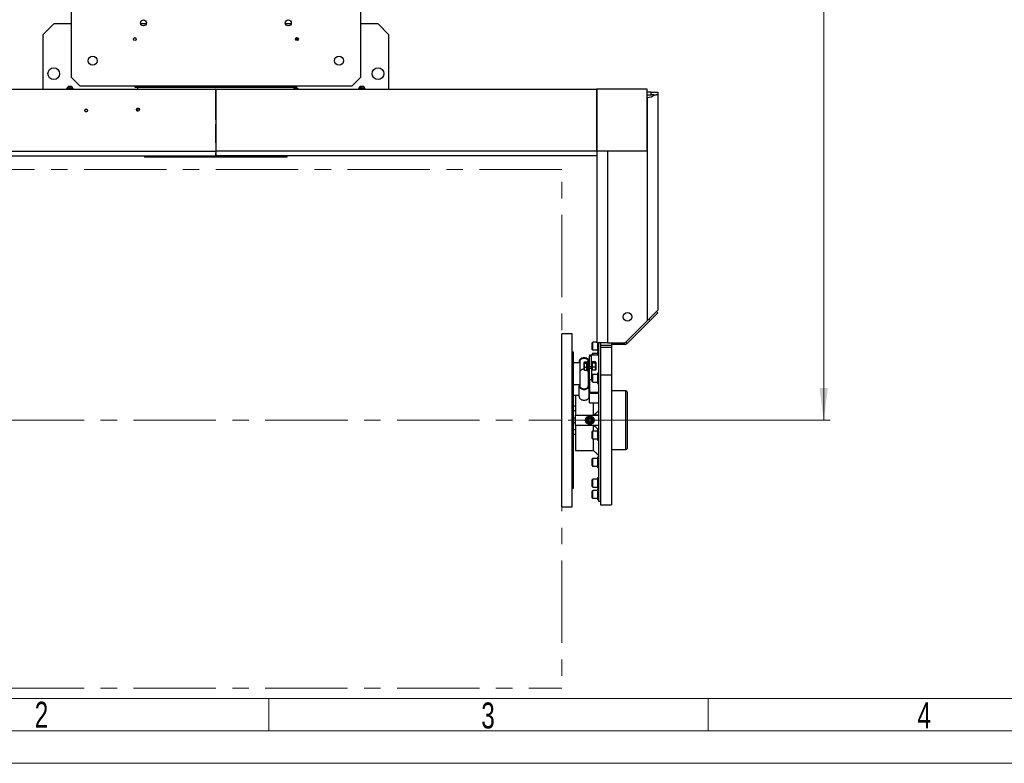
# Model space of a CAD drawing. Header units: millimetres. Extents: x 36 to 589, y 6 to 414.
# Tile 2 of 62: x 139 to 290, y 6 to 120. Entities that reach past the tile are written whole.
import ezdxf

# ---------------------------------------------------------------- set-up
doc = ezdxf.new("R2010")
doc.units = ezdxf.units.MM
doc.linetypes.add('CENTERX2', pattern=[20.32, 12.7, -2.54, 2.54, -2.54])
doc.styles.add('SLDTEXTSTYLE0', font='TXT', dxfattribs={"width": 0.7})
doc.styles.add('SLDTEXTSTYLE1', font='TXT', dxfattribs={"width": 0.75})
doc.dimstyles.new('SLDDIMSTYLE1', dxfattribs={"dimtxt": 3.5, "dimasz": 5, "dimexe": 0, "dimexo": 0.0625, "dimgap": 0.875, "dimtad": 1, "dimlfac": 15, "dimrnd": 1e-09, "dimzin": 12, "dimdsep": 46, "dimtxsty": 'SLDTEXTSTYLE1', "dimsah": 1, "dimcen": 0.09, "dimadec": 0, "dimazin": 0, "dimtfac": 1, "dimtofl": 0, "dimtmove": 0, "dimatfit": 3, "dimfxl": 0, "dimtolj": 1, "dimtzin": 12, "dimarcsym": 0})

# ---------------------------------------------------------------- blocks, each defined once
blk = doc.blocks.new('*D15')
at = {"color": 7, "linetype": 'Continuous', "lineweight": 0}
for p, q in [((226.86, 203.35), (263.59, 203.35)), ((262.59, 203.35), (262.59, 58.42)), ((223.19, 58.42), (263.59, 58.42))]:
    blk.add_line(p, q, dxfattribs=at)
for points in [[(262.59, 203.35), (261.94, 198.35), (263.24, 198.35)], [(262.59, 58.42), (263.24, 63.42), (261.94, 63.42)]]:
    blk.add_solid(points, dxfattribs=at)
at = {"color": 7, "linetype": 'Continuous', "lineweight": 0, "insert": (258.08, 123.64), "char_height": 3.5, "attachment_point": 1, "rotation": 90, "style": 'SLDTEXTSTYLE1'}
blk.add_mtext('2174', dxfattribs=at)
blk = doc.blocks.new('*D16')
at = {"color": 7, "linetype": 'Continuous', "lineweight": 0}
for p, q in [((221.19, 220.02), (74.13, 220.02)), ((75.13, 220.02), (75.13, 41.75)), ((112.86, 41.75), (74.13, 41.75))]:
    blk.add_line(p, q, dxfattribs=at)
for centre, start, end in [((72.35, 135.03), 63.4349, 116.5651), ((72.35, 132.62), 243.4349, 296.5651)]:
    blk.add_arc(centre, 6.21, start, end, dxfattribs=at)
for points in [[(75.13, 220.02), (74.48, 215.02), (75.78, 215.02)], [(75.13, 41.75), (75.78, 46.75), (74.48, 46.75)]]:
    blk.add_solid(points, dxfattribs=at)
at = {"color": 7, "linetype": 'Continuous', "lineweight": 0, "insert": (70.61, 128.65), "char_height": 3.5, "attachment_point": 1, "rotation": 90, "style": 'SLDTEXTSTYLE1'}
blk.add_mtext('2674', dxfattribs=at)

msp = doc.modelspace()

# ---------------------------------------------------------------- linework, layer by layer
at = {"color": 7, "linetype": 'Continuous', "lineweight": 30}
for p, q in [((191.192076, 111.351539), (191.192076, 150.4182056)), ((146.5254093, 123.5106441), (146.5254093, 111.351539)), ((143.8587426, 119.551539), (142.192076, 117.8848723)), ((146.5254093, 119.551539), (143.8587426, 119.551539)), ((158.1279659, 119.551539), (157.2561861, 119.551539)), ((179.5650833, 119.641539), (179.5671526, 119.641539)), ((179.5671526, 119.641539), (179.6189446, 119.641539)), ((179.5671526, 119.641539), (179.5671526, 119.6300096)), ((180.4612992, 119.551539), (179.6189446, 119.551539)), ((193.8587426, 119.551539), (191.192076, 119.551539)), ((195.5254093, 117.8848723), (193.8587426, 119.551539)), ((142.192076, 117.8848723), (142.192076, 109.465963)), ((181.252076, 117.4182056), (181.3969868, 117.4182056)), ((181.5472931, 117.251539), (181.5813542, 117.260889)), ((195.5254093, 109.465963), (195.5254093, 117.8848723)), ((146.5254093, 111.351539), (147.8587426, 110.0182056)), ((189.8587426, 110.0182056), (191.192076, 111.351539)), ((110.1162618, 109.4659933), (168.8047591, 109.4659379)), ((110.1428318, 109.4659933), (168.8313292, 109.4659379)), ((146.0637728, 109.4732331), (146.2877804, 109.684504)), ((146.0654955, 109.4659594), (146.0637728, 109.4732331)), ((146.2877804, 109.684504), (146.5827502, 109.5961433)), ((146.5827502, 109.5961433), (146.613582, 109.4659589)), ((147.8587426, 110.0182056), (189.8587426, 110.0182056)), ((156.3587426, 109.8182056), (156.9537951, 109.8182056)), ((156.9537951, 109.8182056), (181.3587426, 109.8182056)), ((168.8047591, 109.4659379), (168.8364594, 99.951539)), ((168.8313292, 109.4659379), (168.8047591, 109.4659379)), ((168.8313292, 109.4659379), (168.8414836, 106.4182056)), ((168.8760016, 106.4182056), (168.8861561, 109.4659379)), ((168.8810259, 99.951539), (168.9127261, 109.4659379)), ((168.8861561, 109.4659379), (227.5746535, 109.4659933)), ((168.8861561, 109.4659379), (168.9127261, 109.4659379)), ((168.9127261, 109.4659379), (227.6012235, 109.4659933)), ((180.9254093, 109.7826234), (181.3637756, 109.7826234)), ((180.9254093, 109.59929), (181.497109, 109.59929)), ((181.5637756, 109.5326234), (180.9254093, 109.5326234)), ((191.0637728, 109.4732331), (191.2877804, 109.684504)), ((191.0654956, 109.4659588), (191.0637728, 109.4732331)), ((191.2877804, 109.684504), (191.5827502, 109.5961433)), ((191.5827502, 109.5961433), (191.6135819, 109.4659593)), ((227.6012235, 109.4659933), (227.5746535, 109.4659933)), ((227.6012235, 109.4659933), (227.6012324, 99.9993266)), ((227.6247109, 109.4659933), (227.6012235, 109.4659933)), ((235.3462246, 109.4660005), (227.6247109, 109.4659933)), ((227.6247198, 99.9993266), (227.6247109, 109.4659933)), ((227.6247109, 109.4659933), (227.6263259, 109.4659933)), ((235.3478395, 109.4660006), (227.6263259, 109.4659933)), ((235.3478395, 109.4660006), (235.3462246, 109.4660005)), ((235.3462335, 99.9993339), (235.3462246, 109.4660005)), ((235.3478484, 99.9993339), (235.3478395, 109.4660006)), ((168.8806662, 107.8182056), (168.8368191, 107.8182056)), ((235.992076, 109.0182056), (235.3478399, 109.0182056)), ((235.3478403, 108.6182056), (235.992076, 108.6182056)), ((235.392076, 108.2182056), (235.3478407, 108.2182056)), ((235.392076, 73.7848723), (235.392076, 108.2182056)), ((235.992076, 108.6182056), (235.992076, 109.0182056)), ((235.992076, 109.0182056), (236.992076, 109.0182056)), ((236.392076, 108.6182056), (235.992076, 108.6182056)), ((236.392076, 108.6182056), (236.4503765, 108.6182056)), ((236.4503765, 108.6182056), (236.7566511, 108.6182056)), ((236.992076, 108.6182056), (236.7566511, 108.6182056)), ((236.992076, 109.0182056), (236.992076, 108.6182056)), ((236.992076, 108.6182056), (236.992076, 75.3848723)), ((157.0514603, 106.4182056), (156.6591792, 106.4182056)), ((168.8381117, 106.4182056), (168.8587426, 106.4182056)), ((168.8773343, 106.8182056), (168.8401509, 106.8182056)), ((168.8763348, 106.5182056), (168.8411505, 106.5182056)), ((168.8587426, 106.4182056), (168.8587426, 104.0848723)), ((168.8587426, 106.4182056), (168.8793736, 106.4182056)), ((168.845848, 104.0848723), (168.8587426, 104.0848723)), ((168.8492579, 104.0848723), (168.8587426, 101.2381495)), ((168.8679386, 103.9982056), (168.8495466, 103.9982056)), ((168.8679386, 103.9982056), (168.8495466, 103.9982056)), ((168.8587426, 101.2381495), (168.8682274, 104.0848723)), ((168.8587426, 104.0848723), (168.8716373, 104.0848723)), ((168.8647401, 103.0382056), (168.8527452, 103.0382056)), ((110.1045221, 99.951539), (168.8364594, 99.951539)), ((110.1254093, 99.2182056), (168.8587426, 99.2182056)), ((161.080568, 99.0182056), (157.8587426, 99.0182056)), ((179.8587426, 99.0182056), (161.080568, 99.0182056)), ((227.592076, 99.2182056), (168.8587426, 99.2182056)), ((227.6129632, 99.951539), (168.8810259, 99.951539)), ((227.6012324, 99.9993266), (227.5812766, 99.9993266)), ((227.5812766, 99.9993266), (227.5812766, 99.9793266)), ((227.5812766, 99.9793266), (227.6129632, 99.9793266)), ((227.5812766, 99.9793266), (227.5863932, 99.9793266)), ((227.6129632, 99.9793266), (227.5863932, 99.9793266)), ((227.6012324, 99.9993266), (227.6247198, 99.9993266)), ((227.6129632, 99.9793266), (227.6129632, 99.951539)), ((227.6247198, 99.9993266), (235.3462335, 99.9993339)), ((227.6587426, 70.3848723), (227.6587426, 99.9993267)), ((229.2587426, 99.9993282), (229.2587426, 70.3848723)), ((235.3478484, 99.9993339), (235.3462335, 99.9993339)), ((236.992076, 75.3848723), (235.392076, 73.7848723)), ((236.9889639, 75.0046366), (235.8104526, 73.8261253)), ((236.8004021, 75.1931984), (236.9889639, 75.0046366)), ((235.392076, 73.7848723), (232.0701808, 70.4629772)), ((235.8104526, 73.8261253), (232.2587426, 70.2744153)), ((235.8104526, 73.8261253), (235.6218908, 74.0146871)), ((222.192076, 46.8712002), (222.192076, 71.751539)), ((223.792076, 46.8712002), (223.792076, 71.751539)), ((226.892076, 69.8607006), (226.892076, 70.3807006)), ((226.892076, 69.3407006), (226.892076, 69.8607006)), ((226.972076, 69.8607006), (226.972076, 70.4607006)), ((226.972076, 69.2607006), (226.972076, 69.8607006)), ((229.2587426, 70.3848723), (227.6587426, 70.3848723)), ((227.692076, 70.3848723), (227.692076, 69.0607006)), ((227.8587426, 70.3848723), (227.8587426, 45.9182056)), ((228.192076, 70.3848723), (228.2004421, 70.3848723)), ((228.192076, 70.3848723), (228.192076, 69.9848723)), ((228.192076, 69.9848723), (229.8587426, 69.9848723)), ((228.192076, 69.9848723), (228.192076, 69.6848723)), ((229.2587426, 70.3848723), (231.881619, 70.3848723)), ((229.8587426, 70.251539), (229.8587426, 70.3848723)), ((229.8587426, 70.251539), (229.8587426, 69.9848723)), ((231.881619, 70.1182056), (229.8587426, 70.1182056)), ((229.8587426, 69.9848723), (229.8587426, 69.6848723)), ((231.881619, 70.3848723), (231.881619, 70.1182056)), ((232.0701808, 70.4629772), (232.2587426, 70.2744153)), ((223.992076, 47.9182056), (223.992076, 68.9182056)), ((226.4587426, 68.4591219), (226.4587426, 68.2941303)), ((227.8587426, 68.4591219), (226.4587426, 68.4591219)), ((226.892076, 68.4591219), (226.892076, 68.6386844)), ((226.972076, 68.4591219), (226.972076, 68.7186844)), ((227.692076, 68.9186844), (227.692076, 68.4591219)), ((228.192076, 69.6848723), (229.8587426, 69.6848723)), ((228.192076, 69.6848723), (228.192076, 65.439871)), ((229.8587426, 69.6848723), (229.8587426, 65.439871)), ((224.8587426, 67.2570404), (223.992076, 67.2570404)), ((224.8587426, 67.4927427), (224.8587426, 67.2570404)), ((224.992076, 67.4927427), (224.992076, 63.7215065)), ((225.6254093, 67.3329938), (225.6254093, 67.3523025)), ((225.6254093, 66.9323), (225.6254093, 67.3329938)), ((225.6254093, 66.384942), (225.6254093, 66.9323)), ((225.6760219, 67.4176704), (226.0654093, 67.4176704)), ((225.6760219, 67.2483173), (226.0654093, 67.2483173)), ((226.0654093, 67.3329938), (226.0654093, 67.4176704)), ((226.0654093, 67.2483173), (226.0654093, 67.3329938)), ((226.0654093, 66.9323), (226.0654093, 67.2483173)), ((226.0654093, 66.6162827), (226.0654093, 66.9323)), ((226.092076, 67.4523025), (226.092076, 66.1189692)), ((226.2254093, 67.4523025), (226.2254093, 66.1189692)), ((226.292076, 67.4927427), (226.292076, 67.1189692)), ((226.7587426, 68.2941303), (226.4254093, 68.2941303)), ((226.4254093, 68.2941303), (226.4254093, 66.691355)), ((226.7587426, 66.691355), (226.7587426, 68.2941303)), ((226.892076, 67.2570404), (226.892076, 67.4523025)), ((226.892076, 66.1189692), (226.892076, 67.2570404)), ((227.3747967, 67.4176704), (226.9426886, 67.4176704)), ((227.3747967, 67.2483173), (226.9426886, 67.2483173)), ((227.4254093, 67.3523025), (227.4254093, 67.3329938)), ((227.4254093, 67.3329938), (227.4254093, 66.9323)), ((227.4254093, 66.9323), (227.4254093, 66.384942)), ((225.6254093, 66.2189692), (225.6254093, 66.384942)), ((225.6760219, 66.6162827), (226.0654093, 66.6162827)), ((225.6760219, 66.1536013), (226.0654093, 66.1536013)), ((226.0654093, 66.384942), (226.0654093, 66.6162827)), ((226.0654093, 66.1536013), (226.0654093, 66.384942)), ((226.092076, 66.1744893), (226.0654093, 66.1916025)), ((226.292076, 66.4523025), (226.292076, 63.7215065)), ((226.4254093, 66.691355), (226.7587426, 66.691355)), ((226.4254093, 66.4085123), (226.4254093, 66.691355)), ((226.7587426, 66.4085123), (226.4254093, 66.4085123)), ((226.4254093, 66.4085123), (226.4254093, 64.6643155)), ((226.7587426, 66.691355), (226.7587426, 66.4085123)), ((226.7587426, 66.4085123), (226.7587426, 64.6643155)), ((226.892076, 64.5321628), (226.892076, 65.4198584)), ((227.3747967, 66.6162827), (226.9426886, 66.6162827)), ((227.3747967, 66.1536013), (226.9426886, 66.1536013)), ((226.972076, 64.4755943), (226.972076, 65.4998584)), ((227.4254093, 66.384942), (227.4254093, 66.2189692)), ((227.692076, 65.6998584), (227.692076, 64.0998584)), ((228.192076, 65.439871), (229.8587426, 65.439871)), ((228.192076, 65.439871), (228.192076, 45.351539)), ((229.8587426, 65.439871), (229.8587426, 45.351539)), ((223.992076, 63.9572088), (224.8587426, 63.9572088)), ((224.8587426, 63.9572088), (224.8587426, 63.7215065)), ((226.4254093, 63.7215065), (226.4254093, 64.6643155)), ((226.7587426, 64.6525304), (226.4587426, 64.6525304)), ((226.4587426, 64.6525304), (226.4587426, 62.7551272)), ((226.7587426, 64.6643155), (226.7587426, 64.6525304)), ((226.892076, 64.3798584), (226.892076, 64.5321628)), ((226.972076, 64.2998584), (226.972076, 64.4755943)), ((223.992076, 62.3072929), (224.8587426, 62.3072929)), ((224.3254093, 62.3072929), (224.3254093, 59.204194)), ((224.8587426, 62.0715907), (224.8587426, 63.7215065)), ((226.4254093, 62.0715907), (226.4254093, 63.7215065)), ((226.4254093, 63.0143997), (226.4587426, 63.0143997)), ((226.4587426, 62.7551272), (227.8587426, 62.7551272)), ((226.4587426, 62.5665654), (226.4587426, 62.7551272)), ((227.8587426, 62.5665654), (226.4587426, 62.5665654)), ((226.4587426, 61.1052114), (226.4587426, 62.5665654)), ((232.0987426, 53.910766), (232.0987426, 62.951539)), ((232.2987426, 62.751539), (232.2987426, 54.1096237)), ((226.4587426, 61.1052114), (227.8587426, 61.1052114)), ((227.1044954, 59.204194), (227.1044954, 61.1052114)), ((224.3254093, 59.204194), (227.8587426, 59.204194)), ((224.3254093, 57.6322172), (224.3254093, 59.204194)), ((226.2174892, 58.4182056), (226.2204525, 58.4233383)), ((226.2204525, 58.413073), (226.2174892, 58.4182056)), ((226.3684859, 58.6797397), (226.3714492, 58.6848723)), ((226.3714492, 58.151539), (226.3684859, 58.1566716)), ((226.3714492, 58.6848723), (226.3773759, 58.6848723)), ((226.3773759, 58.151539), (226.3714492, 58.151539)), ((226.6734427, 58.6848723), (226.6793694, 58.6848723)), ((226.6793694, 58.151539), (226.6734427, 58.151539)), ((226.6793694, 58.6848723), (226.6823327, 58.6797397)), ((226.6823327, 58.1566716), (226.6793694, 58.151539)), ((226.8303661, 58.4233383), (226.8333294, 58.4182056)), ((226.8333294, 58.4182056), (226.8303661, 58.413073)), ((227.8587426, 59.204194), (227.1044954, 59.204194)), ((227.8587426, 57.6322172), (224.3254093, 57.6322172)), ((224.3254093, 57.6322172), (224.3254093, 53.751539)), ((226.892076, 55.6221519), (226.892076, 56.6621518)), ((226.972076, 55.5421519), (226.972076, 56.7421519)), ((227.1044954, 56.7421519), (227.1044954, 57.6322172)), ((227.8587426, 57.6322172), (227.1044954, 57.6322172)), ((227.692076, 56.9421519), (227.692076, 55.3421519)), ((227.1044954, 53.751539), (227.1044954, 55.5421519)), ((232.0987426, 53.8848723), (232.0987426, 53.910766)), ((232.2987426, 54.1096237), (232.2987426, 54.0848723)), ((226.892076, 51.4165529), (226.892076, 52.4565529)), ((226.972076, 51.3365529), (226.972076, 52.5365529)), ((227.692076, 52.7365529), (227.692076, 52.5022383)), ((227.692076, 52.5022383), (227.692076, 51.1365529)), ((226.892076, 48.1977268), (226.892076, 49.2377268)), ((226.972076, 48.1177268), (226.972076, 49.3177268)), ((227.692076, 49.5177268), (227.692076, 47.9177268)), ((226.892076, 46.4557107), (226.892076, 47.4957107)), ((226.972076, 46.3757107), (226.972076, 47.5757107)), ((227.692076, 47.7757107), (227.692076, 46.1757107)), ((222.192076, 45.0848723), (222.192076, 46.8712002)), ((223.792076, 45.0848723), (223.792076, 46.8712002))]:
    msp.add_line(p, q, dxfattribs=at)
at = {"color": 7, "linetype": 'CENTERX2', "lineweight": 0}
for p, q in [((222.1854642, 97.0848723), (115.5187975, 97.0848723)), ((222.1854642, 57.0848723), (222.1854642, 97.0848723)), ((115.5254093, 58.4182056), (222.192076, 58.4182056)), ((222.1854642, 57.0848723), (222.1854642, 17.0848723)), ((115.5187975, 17.0848723), (222.1854642, 17.0848723))]:
    msp.add_line(p, q, dxfattribs=at)
at = {"color": 1, "linetype": 'Continuous', "lineweight": 0}
for p, q in [((393.7247305, 15.4991316), (46.5, 15.5)), ((177, 15.5), (177, 10.5)), ((244.75, 15.5), (244.75, 10.5)), ((583.5, 10.5), (41.5, 10.5))]:
    msp.add_line(p, q, dxfattribs=at)
at = {"color": 7, "linetype": 'Continuous', "lineweight": 15}
msp.add_line((588.5, 5.5), (36.5, 5.5), dxfattribs=at)
at = {"color": 7, "linetype": 'Continuous', "lineweight": 30, "flags": 128}
for points in [[(181.3467862, 117.4182056), (181.3787469, 117.4418628), (181.3815197, 117.443725)], [(226.4254093, 67.4927427), (226.4135087, 67.5889264), (226.3781685, 67.6821877), (226.3204625, 67.7696928), (226.2421441, 67.8487829), (226.1455929, 67.9170549), (226.0337426, 67.9724344), (225.9099917, 68.0132387), (225.7781004, 68.038228), (225.642076, 68.046643), (225.5060516, 68.038228), (225.3741602, 68.0132387), (225.2504093, 67.9724344), (225.138559, 67.9170549), (225.0420078, 67.8487829), (224.9636894, 67.7696928), (224.9059834, 67.6821877), (224.8706432, 67.5889264), (224.8587426, 67.4927427)], [(226.292076, 67.4927427), (226.2795864, 67.58241), (226.2425977, 67.6686314), (226.1825312, 67.7480935), (226.1016954, 67.8177427), (226.0031966, 67.8749022), (225.8908202, 67.9173756), (225.7688847, 67.9435306), (225.642076, 67.9523621), (225.5152673, 67.9435306), (225.3933317, 67.9173756), (225.2809553, 67.8749022), (225.1824566, 67.8177427), (225.1016207, 67.7480935), (225.0415543, 67.6686314), (225.0045655, 67.58241), (224.992076, 67.4927427)], [(225.6254093, 66.3022951), (225.5152673, 66.2936148), (225.3933317, 66.2674598), (225.2809553, 66.2249864), (225.1824566, 66.1678268), (225.1016207, 66.0981777), (225.0415543, 66.0187156), (225.0045655, 65.9324941), (224.992076, 65.8428268)], [(224.8587426, 63.7215065), (224.8706432, 63.6253227), (224.9059834, 63.5320614), (224.9636894, 63.4445563), (225.0420078, 63.3654662), (225.138559, 63.2971942), (225.2504093, 63.2418147), (225.3741602, 63.2010105), (225.5060516, 63.1760212), (225.642076, 63.1676062), (225.7781004, 63.1760212), (225.9099917, 63.2010105), (226.0337426, 63.2418147), (226.1455929, 63.2971942), (226.2421441, 63.3654662), (226.3204625, 63.4445563), (226.3781685, 63.5320614), (226.4135087, 63.6253227), (226.4254093, 63.7215065)], [(224.992076, 63.7215065), (225.0045655, 63.6318392), (225.0415543, 63.5456178), (225.1016207, 63.4661556), (225.1824566, 63.3965065), (225.2809553, 63.3393469), (225.3933317, 63.2968735), (225.5152673, 63.2707185), (225.642076, 63.2618871), (225.7688847, 63.2707185), (225.8908202, 63.2968735), (226.0031966, 63.3393469), (226.1016954, 63.3965065), (226.1825312, 63.4661556), (226.2425977, 63.5456178), (226.2795864, 63.6318392), (226.292076, 63.7215065)], [(224.8587426, 62.0715907), (224.8706432, 61.9754069), (224.9059834, 61.8821456), (224.9636894, 61.7946405), (225.0420078, 61.7155504), (225.138559, 61.6472784), (225.2504093, 61.5918989), (225.3741602, 61.5510946), (225.5060516, 61.5261053), (225.642076, 61.5176904), (225.7781004, 61.5261053), (225.9099917, 61.5510946), (226.0337426, 61.5918989), (226.1455929, 61.6472784), (226.2421441, 61.7155504), (226.3204625, 61.7946405), (226.3781685, 61.8821456), (226.4135087, 61.9754069), (226.4254093, 62.0715907)]]:
    msp.add_lwpolyline(points, dxfattribs=at)
at = {"color": 7, "linetype": 'Continuous', "lineweight": 30}
for centre, radius in [((157.692076, 119.7182056), 0.4666667), ((180.0254093, 119.7182056), 0.4666667), ((156.3587426, 117.2182056), 0.2266667), ((181.3587426, 117.2182056), 0.2266667), ((149.8587426, 113.8848723), 0.7), ((187.8587426, 113.8848723), 0.7), ((143.8587426, 111.8848723), 0.9), ((193.8587426, 111.8848723), 0.9), ((148.8593534, 106.199186), 0.2265161), ((156.8416847, 106.3325193), 0.2265161), ((232.3254093, 74.3848723), 0.6666667), ((226.5254093, 58.4182056), 0.6666667), ((226.5254093, 58.4182056), 0.5333333), ((226.5254093, 58.4182056), 0.4666667)]:
    msp.add_circle(centre, radius, dxfattribs=at)
for centre, radius, start, end in [((180.9588048, 116.9929011), 0.2712205, 8.67554129, 50.113826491), ((180.9624327, 117.0189189), 0.4082013, 26.575544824, 57.200080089), ((180.9040288, 116.9862252), 0.4750712, 0.750913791, 26.950729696), ((146.3587426, 109.3848723), 0.5333333, 8.744981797, 171.254910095), ((146.3587426, 109.3848723), 0.4666667, 10.006302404, 169.993589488), ((191.3587426, 109.3848723), 0.5333333, 8.745089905, 171.255018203), ((191.3587426, 109.3848723), 0.4666667, 10.006410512, 169.993697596), ((235.392076, 109.8182056), 1.6, 270, 311.409622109), ((148.8865147, 106.1995622), 0.2264075, 93.425075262, 180.068876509), ((156.8688461, 106.3328956), 0.2264075, 93.425075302, 180.068876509), ((156.8688861, 106.3323889), 0.2264475, 179.940659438, 266.565388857), ((148.8865547, 106.1990555), 0.2264475, 179.940659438, 266.565388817), ((226.972076, 70.3807006), 0.08, 90, 180), ((231.881619, 70.651539), 0.2666667, 270, 315), ((231.881619, 70.651539), 0.5333333, 270, 315), ((226.972076, 69.3407006), 0.08, 180, 270), ((226.972076, 68.6386844), 0.08, 90, 180), ((225.9031768, 65.8280467), 0.3891799, 2.176478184, 48.376613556), ((226.972076, 65.4198584), 0.08, 90, 180), ((226.972076, 64.3798584), 0.08, 180, 270), ((232.0987426, 62.751539), 0.2, 360, 90), ((226.192076, 58.4182056), 0.3666667, 144.452737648, 215.547262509), ((226.5254093, 58.4182056), 0.305, 120.964238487, 179.035761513), ((226.5254093, 58.4182056), 0.305, 180.964238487, 239.035761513), ((226.5254093, 58.4182056), 0.2666667, 150, 210), ((226.5254093, 58.4182056), 0.2666667, 90, 150), ((226.5254093, 58.4182056), 0.2666667, 210, 270), ((226.5254093, 58.4182056), 0.305, 60.964238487, 119.035761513), ((226.5254093, 58.4182056), 0.305, 240.964238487, 299.035761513), ((226.5254093, 58.4182056), 0.2666667, 30, 90), ((226.5254093, 58.4182056), 0.2666667, 270, 330), ((226.5254093, 58.4182056), 0.305, 0.964238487, 59.035761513), ((226.5254093, 58.4182056), 0.305, 300.964238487, 359.035761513), ((226.5254093, 58.4182056), 0.2666667, 330, 30), ((226.8587426, 58.4182056), 0.3666667, 324.452725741, 35.547273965), ((226.972076, 56.6621519), 0.08, 90, 180), ((226.972076, 55.6221519), 0.08, 180, 270), ((232.0987426, 54.0848723), 0.2, 270, 0), ((226.972076, 52.4565529), 0.08, 90, 180), ((226.972076, 51.4165529), 0.08, 180, 270), ((226.972076, 49.2377268), 0.08, 90, 180), ((226.972076, 48.1977268), 0.08, 180, 270), ((226.972076, 47.4957107), 0.08, 90, 180), ((226.972076, 46.4557107), 0.08, 180, 270)]:
    msp.add_arc(centre, radius, start, end, dxfattribs=at)
for points, degree in [([(179.6189446, 119.4889368), (179.6189446, 119.641539)], 1), ([(181.2340177, 117.4182056), (181.3275057, 117.201539)], 1), ([(181.5829449, 117.251539), (181.4971279, 117.251539)], 1), ([(181.5596915, 117.1232653), (181.5259177, 117.201539)], 1), ([(156.3587426, 110.0182056), (156.3587426, 109.8182056)], 1), ([(156.792076, 109.8182056), (156.792076, 109.4659493)], 1), ([(180.9254093, 109.4659493), (180.9254093, 109.8182056)], 1), ([(181.3637756, 109.7826234), (181.3542414, 109.8182056)], 1), ([(181.3587426, 109.8182056), (181.3587426, 110.0182056)], 1), ([(181.3637756, 109.59929), (181.3637756, 109.7826234)], 1), ([(181.5637756, 109.5326234), (181.497109, 109.59929)], 1), ([(181.5637756, 109.4659499), (181.5637756, 109.5326234)], 1), ([(157.8587426, 99.2182056), (157.8587426, 99.0182056)], 1), ([(168.8364594, 99.951539), (168.8587426, 99.951539)], 1), ([(168.8521223, 99.432994), (168.8587426, 99.5326599)], 1), ([(168.8521223, 99.432994), (168.8521862, 99.4009574), (168.852314, 99.3368843), (168.8539092, 99.2702363), (168.8561302, 99.2263341), (168.8578718, 99.2209151), (168.8587426, 99.2182056)], 3), ([(168.8810259, 99.951539), (168.8587426, 99.951539)], 1), ([(168.8653629, 99.432994), (168.8587426, 99.5326599)], 1), ([(168.8653629, 99.432994), (168.8676073, 99.4688624), (168.8720959, 99.5405991), (168.8768719, 99.6693342), (168.8801371, 99.8074908), (168.8807296, 99.9035229), (168.8810259, 99.951539)], 3), ([(179.8587426, 99.0182056), (179.8587426, 99.2182056)], 1), ([(227.5986963, 99.432994), (227.5986324, 99.4009574), (227.5985046, 99.3368843), (227.5969094, 99.2702363), (227.5946884, 99.2263341), (227.5929468, 99.2209151), (227.592076, 99.2182056)], 3), ([(227.6129632, 99.951539), (227.6127833, 99.9035229), (227.6124234, 99.8074908), (227.6095073, 99.6693342), (227.6050803, 99.5405991), (227.6008243, 99.4688624), (227.5986963, 99.432994)], 3), ([(223.792076, 71.751539), (222.192076, 71.751539)], 1), ([(227.6587426, 70.4607006), (226.972076, 70.4607006)], 1), ([(223.992076, 68.9182056), (223.792076, 68.9182056)], 1), ([(226.972076, 69.2607006), (227.692076, 69.2607006)], 1), ([(227.692076, 68.7186844), (226.972076, 68.7186844)], 1), ([(227.692076, 69.0607006), (227.8587426, 69.0607006)], 1), ([(227.8587426, 68.9186844), (227.692076, 68.9186844)], 1), ([(225.6372328, 67.3727815), (225.6254093, 67.3523025)], 1), ([(226.092076, 67.3523025), (226.0654093, 67.3523025)], 1), ([(226.2254093, 67.4523025), (226.092076, 67.4523025)], 1), ([(226.4254093, 67.1189692), (226.2254093, 67.1189692)], 1), ([(226.892076, 67.4523025), (226.7587426, 67.4523025)], 1), ([(226.9038995, 67.3727815), (226.892076, 67.3523025)], 1), ([(227.4254093, 67.3523025), (227.4134983, 67.372933)], 1), ([(225.6254093, 66.2189692), (225.6372328, 66.1984903)], 1), ([(226.0654093, 66.2189692), (226.092076, 66.2189692)], 1), ([(226.092076, 66.1189692), (226.2254093, 66.1189692)], 1), ([(226.2254093, 66.4523025), (226.4254093, 66.4523025)], 1), ([(226.7587426, 66.1189692), (226.892076, 66.1189692)], 1), ([(226.892076, 66.2189692), (226.9038995, 66.1984903)], 1), ([(227.692076, 65.4998584), (226.972076, 65.4998584)], 1), ([(227.4134983, 66.1983388), (227.4254093, 66.2189692)], 1), ([(227.8587426, 65.6998584), (227.692076, 65.6998584)], 1), ([(226.972076, 64.2998584), (227.692076, 64.2998584)], 1), ([(227.692076, 64.0998584), (227.8587426, 64.0998584)], 1), ([(232.0987426, 62.951539), (229.8587426, 62.951539)], 1), ([(224.3254093, 60.5701923), (223.992076, 60.5701923)], 1), ([(223.992076, 59.9035256), (224.3254093, 59.9035256)], 1), ([(227.1044954, 59.204194), (227.8587426, 59.8363288)], 1), ([(224.3254093, 58.751539), (223.992076, 58.751539)], 1), ([(223.992076, 58.0848723), (224.3254093, 58.0848723)], 1), ([(224.3254093, 56.9328856), (223.992076, 56.9328856)], 1), ([(223.992076, 56.266219), (224.3254093, 56.266219)], 1), ([(227.692076, 56.7421519), (226.972076, 56.7421519)], 1), ([(227.8587426, 57.0000825), (227.1044954, 57.6322172)], 1), ([(227.8587426, 56.9421519), (227.692076, 56.9421519)], 1), ([(226.972076, 55.5421519), (227.692076, 55.5421519)], 1), ([(227.692076, 55.3421519), (227.8587426, 55.3421519)], 1), ([(224.3254093, 53.751539), (227.1044954, 53.751539)], 1), ([(227.1044954, 53.751539), (227.8587426, 52.9972917)], 1), ([(229.8587426, 53.8848723), (232.0987426, 53.8848723)], 1), ([(227.692076, 52.5365529), (226.972076, 52.5365529)], 1), ([(227.8587426, 52.7365529), (227.692076, 52.7365529)], 1), ([(226.972076, 51.3365529), (227.692076, 51.3365529)], 1), ([(227.692076, 51.1365529), (227.8587426, 51.1365529)], 1), ([(227.692076, 49.3177268), (226.972076, 49.3177268)], 1), ([(227.8587426, 49.5177268), (227.692076, 49.5177268)], 1), ([(223.792076, 47.9182056), (223.992076, 47.9182056)], 1), ([(226.972076, 48.1177268), (227.692076, 48.1177268)], 1), ([(227.692076, 47.5757107), (226.972076, 47.5757107)], 1), ([(227.692076, 47.9177268), (227.8587426, 47.9177268)], 1), ([(227.8587426, 47.7757107), (227.692076, 47.7757107)], 1), ([(226.972076, 46.3757107), (227.692076, 46.3757107)], 1), ([(227.692076, 46.1757107), (227.8587426, 46.1757107)], 1), ([(227.8587426, 45.9182056), (228.192076, 45.9182056)], 1), ([(222.192076, 45.0848723), (223.792076, 45.0848723)], 1), ([(228.192076, 45.351539), (229.8587426, 45.351539)], 1)]:
    msp.add_open_spline(points, degree=degree, dxfattribs=at)
for points, knots in [([(181.3275057, 117.201539), (181.3301584, 117.1964013), (181.363382, 117.1320563), (181.4036742, 117.0690013), (181.4407492, 117.010981)], [0, 0, 0, 0, 0.0798454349, 1, 1, 1, 1]), ([(181.5259177, 117.201539), (181.5232631, 117.2066763), (181.4854568, 117.2798421), (181.4396123, 117.351541), (181.3969868, 117.4182056)], [0, 0, 0, 0, 0.0702147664, 1, 1, 1, 1]), ([(168.8364594, 99.951539), (168.8367556, 99.9035229), (168.8373482, 99.8074908), (168.8406133, 99.6693342), (168.8453893, 99.5405993), (168.849878, 99.4688627), (168.8521223, 99.4329944)], [0, 0, 0, 0, 0.2500002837, 0.5000005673, 0.750000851, 1, 1, 1, 1]), ([(168.8587426, 99.2182056), (168.8596134, 99.2209151), (168.861355, 99.2263341), (168.8635761, 99.2702363), (168.8651713, 99.3368842), (168.8652991, 99.4009571), (168.8653629, 99.4329935)], [0, 0, 0, 0, 0.2500002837, 0.5000005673, 0.750000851, 1, 1, 1, 1]), ([(225.6760219, 67.4176704), (225.6618758, 67.4039186), (225.6333242, 67.3761627), (225.6280635, 67.3474704), (225.6254093, 67.3329938)], [0, 0, 0, 0, 0.4954579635, 1, 1, 1, 1]), ([(225.6254093, 67.3329938), (225.6254697, 67.3309868), (225.6259274, 67.3157872), (225.6369813, 67.2871291), (225.6629291, 67.2613333), (225.6760219, 67.2483173)], [0, 0, 0, 0, 0.0700880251, 0.5307833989, 1, 1, 1, 1]), ([(225.6760219, 67.2483173), (225.6618758, 67.1969947), (225.6333242, 67.0934085), (225.6280635, 66.9863271), (225.6254093, 66.9323)], [0, 0, 0, 0, 0.4954579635, 1, 1, 1, 1]), ([(225.6254093, 66.9323), (225.6254697, 66.9248096), (225.6259274, 66.868084), (225.6369813, 66.7611304), (225.6629291, 66.6648594), (225.6760219, 66.6162827)], [0, 0, 0, 0, 0.0700880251, 0.5307833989, 1, 1, 1, 1]), ([(226.892076, 67.3329938), (226.8921364, 67.3309868), (226.892594, 67.3157872), (226.903648, 67.2871291), (226.9295958, 67.2613333), (226.9426886, 67.2483173)], [0, 0, 0, 0, 0.0700880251, 0.5307833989, 1, 1, 1, 1]), ([(226.9426886, 67.2483173), (226.9285425, 67.1969947), (226.8999908, 67.0934085), (226.8947302, 66.9863271), (226.892076, 66.9323)], [0, 0, 0, 0, 0.4954579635, 1, 1, 1, 1]), ([(226.892076, 66.9323), (226.8921364, 66.9248096), (226.892594, 66.868084), (226.903648, 66.7611304), (226.9295958, 66.6648594), (226.9426886, 66.6162827)], [0, 0, 0, 0, 0.0700880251, 0.5307833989, 1, 1, 1, 1]), ([(226.9426886, 67.4176704), (226.9269239, 67.4039837), (226.909718, 67.3890456), (226.9051068, 67.3736011), (226.9047205, 67.3723075)], [0, 0, 0, 0, 0.91623602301, 1, 1, 1, 1]), ([(227.4254093, 67.3329938), (227.4253489, 67.3350009), (227.4248912, 67.3502005), (227.4138373, 67.3788586), (227.3878895, 67.4046543), (227.3747967, 67.4176704)], [0, 0, 0, 0, 0.0700880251, 0.5307833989, 1, 1, 1, 1]), ([(227.3747967, 67.2483173), (227.3889428, 67.2620691), (227.4174944, 67.289825), (227.4227551, 67.3185173), (227.4254093, 67.3329938)], [0, 0, 0, 0, 0.4954579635, 1, 1, 1, 1]), ([(227.4254093, 66.9323), (227.4253489, 66.9397904), (227.4248912, 66.996516), (227.4138373, 67.1034696), (227.3878895, 67.1997406), (227.3747967, 67.2483173)], [0, 0, 0, 0, 0.0700880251, 0.5307833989, 1, 1, 1, 1]), ([(227.3747967, 66.6162827), (227.3889428, 66.6676053), (227.4174944, 66.7711915), (227.4227551, 66.8782729), (227.4254093, 66.9323)], [0, 0, 0, 0, 0.4954579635, 1, 1, 1, 1]), ([(225.6760219, 66.6162827), (225.6694756, 66.5997435), (225.639655, 66.5244019), (225.6316539, 66.4460746), (225.6254093, 66.384942)], [0, 0, 0, 0, 0.2195232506, 1, 1, 1, 1]), ([(225.6254093, 66.384942), (225.6260009, 66.3662673), (225.6284809, 66.2879834), (225.6554706, 66.2116928), (225.6760219, 66.1536013)], [0, 0, 0, 0, 0.2385511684, 1, 1, 1, 1]), ([(225.6760219, 66.1536013), (225.6602572, 66.1672881), (225.6430513, 66.1822261), (225.6384401, 66.1976706), (225.6380538, 66.1989643)], [0, 0, 0, 0, 0.916236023, 1, 1, 1, 1]), ([(226.9426886, 66.6162827), (226.935848, 66.5989721), (226.9060683, 66.5236127), (226.8981643, 66.4452806), (226.892076, 66.384942)], [0, 0, 0, 0, 0.2297082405, 1, 1, 1, 1]), ([(226.892076, 66.384942), (226.8927083, 66.3656374), (226.8952728, 66.2873476), (226.9223147, 66.2110703), (226.9426886, 66.1536013)], [0, 0, 0, 0, 0.2465794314, 1, 1, 1, 1]), ([(226.9426886, 66.1536013), (226.9269239, 66.1672881), (226.909718, 66.1822261), (226.9051068, 66.1976706), (226.9047205, 66.1989643)], [0, 0, 0, 0, 0.916236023, 1, 1, 1, 1]), ([(227.4254093, 66.384942), (227.4193209, 66.4452806), (227.411417, 66.5236127), (227.3816373, 66.5989721), (227.3747967, 66.6162827)], [0, 0, 0, 0, 0.7702917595, 1, 1, 1, 1]), ([(227.3747967, 66.1536013), (227.3951706, 66.2110703), (227.4222124, 66.2873476), (227.4247769, 66.3656374), (227.4254093, 66.384942)], [0, 0, 0, 0, 0.7534205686, 1, 1, 1, 1]), ([(227.4124151, 66.1989642), (227.4117054, 66.1969289), (227.4063259, 66.1815021), (227.3894479, 66.1665665), (227.3747967, 66.1536013)], [0, 0, 0, 0, 0.1319314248, 1, 1, 1, 1]), ([(226.2204525, 58.4233383), (226.2417528, 58.4602315), (226.278766, 58.5243402), (226.3313017, 58.6153348), (226.3575067, 58.6607231), (226.3684859, 58.6797397)], [0, 0, 0, 0, 0.4406026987, 0.7656265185, 1, 1, 1, 1]), ([(226.3684859, 58.1566716), (226.3471856, 58.1935649), (226.3101724, 58.2576736), (226.2576367, 58.3486681), (226.2314317, 58.3940564), (226.2204525, 58.413073)], [0, 0, 0, 0, 0.4406026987, 0.7656265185, 1, 1, 1, 1]), ([(226.3773759, 58.6848723), (226.3932767, 58.6848723), (226.4414803, 58.6848723), (226.5322786, 58.6848723), (226.6171835, 58.6848723), (226.6621388, 58.6848723), (226.6734427, 58.6848723)], [0, 0, 0, 0, 0.1703631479, 0.5164594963, 0.8784146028, 1, 1, 1, 1]), ([(226.6734427, 58.151539), (226.6621388, 58.151539), (226.6171835, 58.151539), (226.5322786, 58.151539), (226.4414803, 58.151539), (226.3932767, 58.151539), (226.3773759, 58.151539)], [0, 0, 0, 0, 0.1215853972, 0.4835405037, 0.8296368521, 1, 1, 1, 1]), ([(226.6823327, 58.6797397), (226.703633, 58.6428464), (226.7406462, 58.5787377), (226.7931819, 58.4877432), (226.8193869, 58.4423548), (226.8303661, 58.4233383)], [0, 0, 0, 0, 0.4406026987, 0.7656265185, 1, 1, 1, 1]), ([(226.8303661, 58.413073), (226.8090658, 58.3761797), (226.7720526, 58.312071), (226.7195169, 58.2210765), (226.6933119, 58.1756882), (226.6823327, 58.1566716)], [0, 0, 0, 0, 0.4406026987, 0.7656265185, 1, 1, 1, 1])]:
    msp.add_open_spline(points, degree=3, knots=knots, dxfattribs=at)

# ---------------------------------------------------------------- texts
at = {"color": 1, "linetype": 'Continuous', "lineweight": 0, "char_height": 4, "attachment_point": 1, "style": 'SLDTEXTSTYLE0'}
for s, insert in [('2', (140.9286345, 14.9956976)), ('3', (209.781042, 14.881841)), ('4', (277.0348292, 14.881841))]:
    msp.add_mtext(s, dxfattribs=dict(at, insert=insert))

# ---------------------------------------------------------------- dimensions: what is measured, and where the dimension line sits
at = {"color": 7, "linetype": 'Continuous', "lineweight": 0}
dim = msp.add_linear_dim(base=(75.1254093, 41.751539), p1=(222.192076, 220.0182056), p2=(113.8587426, 41.751539), angle=90, text='(<>)', dimstyle='SLDDIMSTYLE1', dxfattribs=at)
dim.commit()
dim.dimension.update_dxf_attribs({"geometry": '*D16', "text_midpoint": (75.1254093, 133.8262873), "dimtype": 160})
dim = msp.add_linear_dim(base=(262.592076, 58.4182056), p1=(225.8587426, 203.351539), p2=(222.192076, 58.4182056), angle=90, dimstyle='SLDDIMSTYLE1', dxfattribs=at)
dim.commit()
dim.dimension.update_dxf_attribs({"geometry": '*D15', "text_midpoint": (262.592076, 128.8111046), "dimtype": 160})

doc.saveas('drawing.dxf')
